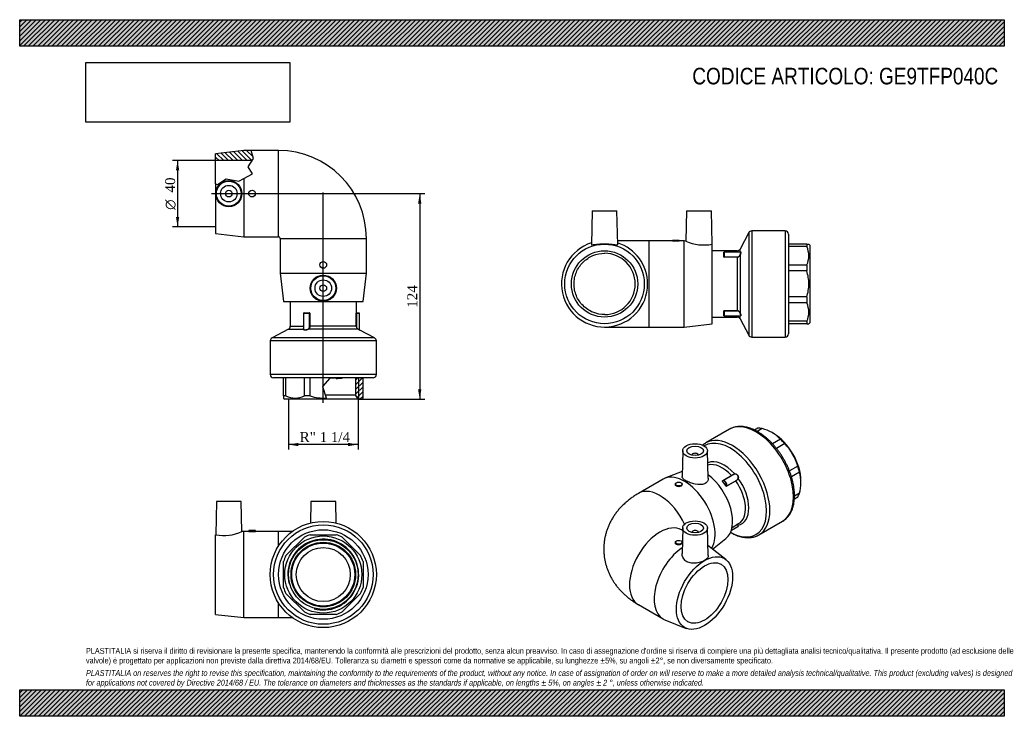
# Model space of a CAD drawing. Header units: millimetres. Extents: x 0 to 594, y 0 to 420.
import ezdxf
from ezdxf.enums import TextEntityAlignment as Align
from ezdxf.lldxf.tags import DXFTag

# ---------------------------------------------------------------- set-up
doc = ezdxf.new("R2010")
doc.units = ezdxf.units.MM
doc.header["$LTSCALE"] = 2
for name, color, linetype in [('Default', 7, 'Continuous'), ('DV1_Default', 7, 'Continuous'), ('GE9P040C', 7, 'Continuous'), ('IOF040C', 7, 'Continuous'), ('PARTE_PE_040', 7, 'Continuous')]:
    doc.layers.add(name, color=color, linetype=linetype)
doc.styles.add('SEACAD_Solid_Edge_ANSI1_Symbols', font='semeca1.ttf')
doc.styles.add('SEACAD_Times_New_Roman', font='times.ttf')
tags = doc.linetypes.add('CENTER2', pattern=[28.575, 19.05, -3.175, 3.175, -3.175]).pattern_tags.tags
tags[10:11] = [DXFTag(74, 4), DXFTag(75, 0), DXFTag(340, '0'), DXFTag(46, 0.0), DXFTag(50, 0.0), DXFTag(44, 0.0), DXFTag(45, 0.0)]
tags[8:9] = [DXFTag(74, 4), DXFTag(75, 0), DXFTag(340, '0'), DXFTag(46, 0.0), DXFTag(50, 0.0), DXFTag(44, 0.0), DXFTag(45, 0.0)]
tags[6:7] = [DXFTag(74, 4), DXFTag(75, 0), DXFTag(340, '0'), DXFTag(46, 0.0), DXFTag(50, 0.0), DXFTag(44, 0.0), DXFTag(45, 0.0)]
tags[4:5] = [DXFTag(74, 4), DXFTag(75, 0), DXFTag(340, '0'), DXFTag(46, 0.0), DXFTag(50, 0.0), DXFTag(44, 0.0), DXFTag(45, 0.0)]
doc.dimstyles.new('ANSImm', dxfattribs={"dimtxt": 6, "dimasz": 6, "dimexe": 3, "dimexo": 0, "dimgap": 1.5, "dimtad": 1, "dimdsep": 46, "dimtxsty": 'SEACAD_Times_New_Roman', "dimblk1": '_SE_FILLED', "dimblk2": '_SE_FILLED', "dimsah": 1, "dimcen": 3, "dimazin": 0, "dimtfac": 0.85, "dimtdec": 3, "dimtofl": 0, "dimtmove": 0, "dimatfit": 3, "dimfxl": 1, "dimarcsym": 0})
picture_1 = doc.add_image_def('image1.jpg', size_in_pixel=(4302, 1260))

# ---------------------------------------------------------------- blocks, each defined once
blk = doc.blocks.new('SE')
at = {"layer": 'GE9P040C', "linetype": 'Continuous'}
h = blk.add_hatch(dxfattribs=at)
h.set_pattern_fill('LINE', scale=0.62992, angle=135, style=0)
h.paths.add_polyline_path([(141.03, 336.35), (139.65, 341.13), (135.16, 341.13), (118.16, 339.13), (118.16, 335.13), (140.26, 335.13)])
at = {"layer": 'IOF040C', "linetype": 'Continuous'}
h = blk.add_hatch(dxfattribs=at)
h.set_pattern_fill('LINE', scale=0.62992, angle=45, style=0)
h.paths.add_polyline_path([(207.16, 191.88), (207.16, 204.04), (205.68, 204.05), (202.64, 204.06), (202.64, 193.73), (204.14, 191.13), (206.41, 191.13)])
at = {"layer": 'DV1_Default', "color": 7, "linetype": 'CENTER2'}
for p, q in [((115.7, 315.13), (183.9, 315.13)), ((183.16, 188.99), (183.16, 315.9))]:
    blk.add_line(p, q, dxfattribs=at)
at = {"layer": 'GE9P040C', "color": 7, "linetype": 'Continuous'}
for p, q in [((135.16, 341.13), (118.16, 339.13)), ((118.16, 335.13), (118.16, 339.13)), ((139.65, 341.13), (135.16, 341.13)), ((141.03, 336.35), (139.65, 341.13)), ((156.16, 341.13), (139.65, 341.13)), ((156.16, 289.13), (156.16, 341.13)), ((140.26, 335.13), (118.16, 335.13)), ((118.16, 321.11), (118.16, 335.13)), ((137.83, 331.29), (141.03, 336.35)), ((135.16, 324.25), (140.51, 327.09)), ((140.51, 327.09), (137.83, 331.29)), ((118.16, 321.11), (118.16, 291.13)), ((118.16, 321.11), (119.24, 320.61)), ((119.24, 320.61), (124.64, 324.05)), ((124.64, 324.05), (132.24, 322.7)), ((132.24, 322.7), (135.16, 324.25)), ((135.16, 324.25), (135.16, 289.13)), ((118.16, 291.13), (135.16, 289.13)), ((135.16, 289.13), (156.16, 289.13)), ((157.16, 288.13), (209.16, 288.13)), ((157.16, 288.13), (157.16, 267.13)), ((209.16, 267.13), (209.16, 288.13)), ((157.16, 267.13), (209.16, 267.13)), ((157.16, 267.13), (159.16, 250.13)), ((207.16, 250.13), (209.16, 267.13)), ((159.16, 250.13), (207.16, 250.13))]:
    blk.add_line(p, q, dxfattribs=at)
for centre, radius in [((126.14, 315.13), 7.91), ((126.16, 315.13), 7.5), ((126.16, 315.13), 5), ((126.16, 315.13), 2), ((140.16, 315.13), 2), ((183.16, 272.13), 2), ((183.16, 258.11), 7.91), ((183.16, 258.13), 7.5), ((183.16, 258.13), 5), ((183.16, 258.13), 2)]:
    blk.add_circle(centre, radius, dxfattribs=at)
for radius in [53, 1]:
    blk.add_arc((156.16, 288.13), radius, 0, 90, dxfattribs=at)
at = {"layer": 'IOF040C', "color": 7, "linetype": 'Continuous'}
for p, q in [((159.16, 193.13), (159.16, 204.13)), ((160.64, 193.13), (160.64, 204.13)), ((171.74, 193.13), (171.74, 204.13)), ((175.31, 193.13), (175.31, 204.13)), ((187.07, 203.97), (182.63, 198.88)), ((191.01, 203.66), (187.07, 203.97)), ((191.01, 203.66), (191.01, 204.13)), ((191.01, 203.66), (191.8, 203.59)), ((191.8, 203.59), (194.58, 203.81)), ((194.58, 203.81), (194.58, 204.13)), ((198, 204.08), (194.58, 203.81)), ((205.68, 204.05), (198, 204.08)), ((202.64, 204.06), (202.64, 193.73)), ((204.51, 191.13), (204.51, 204.05)), ((205.68, 204.05), (205.68, 204.13)), ((205.68, 204.05), (207.16, 204.04)), ((207.16, 204.04), (207.16, 204.13)), ((207.16, 191.88), (207.16, 204.04)), ((182.63, 198.88), (184.87, 191.94)), ((159.16, 193.13), (159.16, 191.88)), ((160.64, 193.13), (159.16, 193.13)), ((159.16, 191.88), (159.91, 191.13)), ((185.13, 191.13), (159.91, 191.13)), ((175.31, 193.13), (171.74, 193.13)), ((184.29, 193.73), (202.64, 193.73)), ((184.87, 191.94), (185.13, 191.13)), ((204.14, 191.13), (185.13, 191.13)), ((204.14, 191.13), (202.64, 193.73)), ((206.41, 191.13), (204.14, 191.13)), ((206.41, 191.13), (207.16, 191.88))]:
    blk.add_line(p, q, dxfattribs=at)
blk.add_arc((166.19, 204.92), 13.03, 244.798, 295.202, dxfattribs=at)
blk.add_open_spline([(175.31, 193.13), (176.86, 192.65), (178.43, 192.29), (181.63, 191.88), (183.26, 191.83), (184.87, 191.94)], degree=3, knots=[0, 0, 0, 0, 0.5, 0.5, 1, 1, 1, 1], dxfattribs=at)
at = {"layer": 'PARTE_PE_040', "color": 7, "linetype": 'Continuous'}
for p, q in [((163.16, 250.13), (163.16, 235.13)), ((203.16, 243.23), (203.16, 250.13)), ((174.9, 243.03), (171.21, 243.03)), ((171.21, 243.03), (171.21, 233.5)), ((171.31, 243.13), (174.8, 243.13)), ((171.57, 243.23), (174.84, 243.23)), ((174.9, 235.13), (174.9, 243.03)), ((175.02, 243.03), (174.9, 243.03)), ((175.02, 243.03), (175.02, 235.13)), ((203.05, 235.13), (203.05, 243.03)), ((203.15, 243.03), (203.05, 243.03)), ((203.07, 243.23), (203.16, 243.23)), ((205.06, 243.03), (203.15, 243.03)), ((203.15, 243.03), (203.15, 235.13)), ((203.17, 243.13), (204.96, 243.13)), ((205.06, 232.98), (205.06, 243.03)), ((162.1, 233.36), (152.22, 228.13)), ((162.1, 233.36), (171.14, 233.36)), ((163.16, 235.13), (171.21, 235.13)), ((204.15, 233.36), (174.19, 233.36)), ((175.02, 235.13), (174.9, 235.13)), ((203.05, 235.13), (175.02, 235.13)), ((203.15, 235.13), (203.05, 235.13)), ((214.1, 228.13), (205.11, 232.89)), ((215.16, 226.36), (151.16, 226.36)), ((151.16, 226.36), (151.16, 206.13)), ((214.1, 228.13), (152.22, 228.13)), ((215.16, 206.13), (215.16, 226.36)), ((215.16, 206.13), (151.16, 206.13)), ((213.16, 204.13), (153.16, 204.13))]:
    blk.add_line(p, q, dxfattribs=at)
for centre, radius, start, end in [((171.31, 243.03), 0.1, 90, 180), ((174.8, 243.03), 0.0999, 359.91581, 90.0767), ((174.83, 243.04), 0.192, 357.66413, 87.38942), ((203.26, 243.23), 0.1, 180, 270), ((204.96, 243.03), 0.1, 0, 90), ((161.16, 235.13), 2, 297.92389, 0), ((205.02, 235.13), 1.97, 179.95504, 243.79268), ((205.02, 235.11), 1.88, 179.37936, 241.99246), ((232.91, 288.32), 61.95, 242.33011, 243.28422), ((233.83, 292.79), 66.43, 243.46079, 244.38588), ((205.16, 232.98), 0.1, 179.80786, 244.38625), ((153.16, 226.36), 2, 117.92389, 180), ((213.16, 226.36), 2, 0, 62.07611), ((153.16, 206.13), 2, 180, 270), ((213.16, 206.13), 2, 270, 0)]:
    blk.add_arc(centre, radius, start, end, dxfattribs=at)
for centre, major_axis, ratio, start_param, end_param in [((171.51, 243.23), (0, -0.1), 0.579493, 0, 1.570796), ((174.8, 243.23), (0, -0.1), 0.416044, 0, 1.570796), ((203.17, 243.23), (0, -0.1), 0.995537, 4.712389, 6.283185), ((171.11, 233.45), (0.0993, 0.0114), 0.920867, 4.877878, 6.159156), ((174.17, 233.45), (0.0427, -0.0904), 0.421924, 4.515604, 5.796883), ((204.2, 233.45), (-0.0447, -0.0895), 0.498943, 4.95669, 6.237968)]:
    blk.add_ellipse(centre, major_axis=major_axis, ratio=ratio, start_param=start_param, end_param=end_param, dxfattribs=at)
for points, knots in [([(171.57, 243.23), (171.53, 243.23), (171.49, 243.21), (171.45, 243.16), (171.44, 243.15), (171.43, 243.13)], [0, 0, 0, 0, 0.5, 0.5, 0.6629627, 0.6629627, 0.6629627, 0.6629627]), ([(203.07, 243.23), (203.07, 243.23), (203.06, 243.21), (203.05, 243.14), (203.05, 243.08), (203.05, 243.03)], [0, 0, 0, 0, 0.5, 0.5, 1, 1, 1, 1]), ([(203.15, 243.03), (203.15, 243.04), (203.15, 243.05), (203.15, 243.06), (203.15, 243.07), (203.15, 243.08), (203.15, 243.09), (203.15, 243.1), (203.16, 243.11), (203.16, 243.11), (203.16, 243.12), (203.16, 243.13), (203.17, 243.13), (203.17, 243.13), (203.17, 243.13), (203.17, 243.13)], [0, 0, 0, 0, 0.20891, 0.20891, 0.20891, 0.41898, 0.41898, 0.41898, 0.632056, 0.632056, 0.632056, 0.849468, 0.849468, 0.849468, 1, 1, 1, 1]), ([(174.19, 233.36), (173.89, 233.22), (173.55, 233.1), (172.85, 232.94), (172.5, 232.89), (171.87, 232.89), (171.61, 232.94), (171.25, 233.1), (171.16, 233.22), (171.14, 233.36)], [0, 0, 0, 0, 0.25, 0.25, 0.5, 0.5, 0.75, 0.75, 1, 1, 1, 1]), ([(171.21, 233.45), (171.23, 233.31), (171.32, 233.19), (171.66, 233.03), (171.91, 232.98), (172.51, 232.98), (172.85, 233.03), (173.52, 233.19), (173.84, 233.31), (174.13, 233.45)], [0, 0, 0, 0, 0.25, 0.25, 0.5, 0.5, 0.75, 0.75, 1, 1, 1, 1]), ([(174.13, 233.45), (174.41, 233.59), (174.61, 233.83), (174.85, 234.43), (174.9, 234.78), (174.9, 235.13)], [0, 0, 0, 0, 0.5, 0.5, 1, 1, 1, 1]), ([(175.02, 235.13), (175.02, 234.75), (174.97, 234.38), (174.71, 233.75), (174.5, 233.51), (174.19, 233.36)], [0, 0, 0, 0, 0.5, 0.5, 1, 1, 1, 1])]:
    blk.add_open_spline(points, degree=3, knots=knots, dxfattribs=at)
for points in [[(171.14, 233.36), (171.13, 233.46), (171.17, 233.6), (171.21, 233.78)], [(171.21, 233.5), (171.21, 233.48), (171.21, 233.47), (171.21, 233.45)]]:
    blk.add_open_spline(points, degree=3, dxfattribs=at)
blk = doc.blocks.new('SE1')
at = {"layer": 'GE9P040C', "color": 7, "linetype": 'Continuous'}
for p, q in [((118.66, 129.47), (118.24, 109.48)), ((133.66, 129.47), (118.66, 129.47)), ((134.04, 111.33), (133.66, 129.47)), ((175.66, 129.47), (175.39, 116.52)), ((190.66, 129.47), (175.66, 129.47)), ((190.93, 116.52), (190.66, 129.47)), ((118.27, 109.49), (118.16, 109.47)), ((118.16, 61.47), (118.16, 109.47)), ((135.16, 111.47), (134.01, 111.34)), ((135.16, 59.47), (135.16, 111.47)), ((138.19, 111.47), (135.16, 111.47)), ((142.16, 111.97), (138.16, 111.97)), ((138.16, 111.97), (138.16, 111.47)), ((142.16, 111.47), (142.16, 111.97)), ((156.16, 111.47), (142.16, 111.47)), ((156.16, 102.65), (156.16, 111.47)), ((164.51, 111.47), (156.16, 111.47)), ((156.16, 59.47), (156.16, 68.3)), ((118.16, 61.47), (135.16, 59.47)), ((135.16, 59.47), (156.16, 59.47)), ((156.16, 59.47), (164.51, 59.47))]:
    blk.add_line(p, q, dxfattribs=at)
for centre, radius, start, end in [((123.35, 134.15), 25.19, 258.31241, 295.10645), ((140.16, 137.39), 26, 265.58767, 274.41233)]:
    blk.add_arc(centre, radius, start, end, dxfattribs=at)
at = {"layer": 'IOF040C', "color": 7, "linetype": 'Continuous'}
for p, q in [((160.64, 96.9), (171.74, 107.99)), ((175.31, 109.47), (191.01, 109.47)), ((194.58, 107.99), (205.68, 96.9)), ((159.16, 77.63), (159.16, 93.32)), ((207.16, 93.32), (207.16, 77.63)), ((171.74, 62.95), (160.64, 74.05)), ((205.68, 74.05), (194.58, 62.95)), ((191.01, 61.47), (175.31, 61.47))]:
    blk.add_line(p, q, dxfattribs=at)
for radius in [27, 23.25, 20.98, 19.48, 19]:
    blk.add_circle((183.16, 85.47), radius, dxfattribs=at)
for radius, start, end in [(25.25, 108.10381, 116.89619), (25.25, 63.10381, 71.89619), (21.35, 255, 195), (25.25, 153.10381, 161.89619), (25.25, 18.10381, 26.89619), (25.25, 198.10381, 206.89619), (25.25, 333.10381, 341.89619), (25.25, 243.10381, 251.89619), (25.25, 288.10381, 296.89619)]:
    blk.add_arc((183.16, 85.47), radius, start, end, dxfattribs=at)
at = {"layer": 'PARTE_PE_040', "color": 7, "linetype": 'Continuous'}
for radius in [32, 30, 27, 16.3]:
    blk.add_circle((183.16, 85.47), radius, dxfattribs=at)
blk = doc.blocks.new('SE2')
at = {"layer": 'GE9P040C', "color": 7, "linetype": 'Continuous'}
for p, q in [((345.33, 304.67), (344.9, 284.33)), ((345.33, 304.67), (360.33, 304.67)), ((360.75, 284.33), (360.33, 304.67)), ((402.33, 304.67), (401.95, 286.54)), ((402.33, 304.67), (417.33, 304.67)), ((417.74, 284.68), (417.33, 304.67)), ((379.83, 286.67), (360.7, 286.67)), ((379.83, 234.67), (379.83, 286.67)), ((393.83, 286.67), (379.83, 286.67)), ((393.83, 287.17), (397.83, 287.17)), ((393.83, 287.17), (393.83, 286.67)), ((400.83, 286.67), (397.8, 286.67)), ((397.83, 286.67), (397.83, 287.17)), ((400.83, 234.67), (400.83, 286.67)), ((401.98, 286.54), (400.83, 286.67)), ((417.83, 284.67), (417.72, 284.69)), ((417.83, 236.67), (417.83, 284.67)), ((352.83, 234.67), (379.83, 234.67)), ((379.83, 234.67), (400.83, 234.67)), ((400.83, 234.67), (417.83, 236.67))]:
    blk.add_line(p, q, dxfattribs=at)
for radius in [24, 20]:
    blk.add_circle((352.83, 260.67), radius, dxfattribs=at)
for centre, radius, start, end in [((352.83, 260.67), 26, 107.69018, 0), ((352.83, 260.67), 26, 0, 72.30982), ((395.83, 312.59), 26, 265.58767, 274.41233), ((412.63, 309.33), 25.16, 244.86987, 281.71045), ((352.83, 260.67), 18.5, 270.25809, 89.74191)]:
    blk.add_arc(centre, radius, start, end, dxfattribs=at)
for points, knots in [([(360.75, 284.32), (360.75, 284.3), (360.74, 284.28), (360.67, 284.16), (360.39, 284.13), (359.47, 284.18), (358.81, 284.26), (357.24, 284.44), (356.32, 284.54), (354.33, 284.67), (353.28, 284.7), (351.18, 284.66), (350.16, 284.6), (348.3, 284.43), (347.47, 284.33), (346.12, 284.17), (345.59, 284.13), (345.03, 284.16), (344.9, 284.22), (344.9, 284.32)], [0.1146734, 0.1146734, 0.1146734, 0.1146734, 0.125, 0.125, 0.1875, 0.1875, 0.25, 0.25, 0.3125, 0.3125, 0.375, 0.375, 0.4375, 0.4375, 0.5, 0.5, 0.5625, 0.5625, 0.6116939, 0.6116939, 0.6116939, 0.6116939]), ([(352.91, 242.17), (350.5, 242.19), (348.07, 242.67), (343.62, 244.52), (341.56, 245.9), (338.99, 248.45), (338.21, 249.41), (336.87, 251.41), (336.3, 252.47), (335.37, 254.71), (335.01, 255.89), (334.54, 258.25), (334.42, 259.45), (334.42, 261.89), (334.54, 263.1), (335.01, 265.46), (335.37, 266.63), (336.3, 268.87), (336.87, 269.93), (338.21, 271.94), (338.99, 272.89), (341.55, 275.45), (343.62, 276.83), (348.06, 278.67), (350.5, 279.16), (352.91, 279.17)], [0, 0, 0, 0, 0.125, 0.125, 0.25, 0.25, 0.3125, 0.3125, 0.375, 0.375, 0.4375, 0.4375, 0.5, 0.5, 0.5625, 0.5625, 0.625, 0.625, 0.6875, 0.6875, 0.75, 0.75, 0.875, 0.875, 1, 1, 1, 1])]:
    blk.add_open_spline(points, degree=3, knots=knots, dxfattribs=at)
at = {"layer": 'IOF040C', "color": 7, "linetype": 'Continuous'}
for p, q in [((474.83, 284.67), (463.83, 284.67)), ((474.83, 283.19), (463.83, 283.19)), ((474.83, 284.67), (476.08, 284.67)), ((474.83, 284.67), (474.83, 283.19)), ((476.83, 283.92), (476.07, 284.68)), ((476.83, 237.42), (476.83, 283.92)), ((474.83, 272.1), (463.83, 272.1)), ((474.83, 268.52), (463.83, 268.52)), ((474.83, 272.1), (474.83, 268.52)), ((474.83, 252.83), (463.83, 252.83)), ((474.83, 252.83), (474.83, 249.25)), ((474.83, 249.25), (463.83, 249.25)), ((474.83, 238.16), (463.83, 238.16)), ((474.83, 238.16), (474.83, 236.67)), ((474.83, 236.67), (463.83, 236.67)), ((474.83, 236.67), (476.08, 236.67)), ((476.07, 236.67), (476.83, 237.42))]:
    blk.add_line(p, q, dxfattribs=at)
for centre in [(463.08, 277.65), (463.08, 243.7)]:
    blk.add_arc(centre, 12.99, 334.71969, 25.28031, dxfattribs=at)
blk.add_open_spline([(474.83, 252.83), (475.22, 254.11), (475.54, 255.4), (475.86, 257.36), (475.94, 258.02), (476.05, 259.35), (476.08, 260.02), (476.07, 262.02), (475.96, 263.34), (475.54, 265.95), (475.22, 267.24), (474.83, 268.52)], degree=3, knots=[0, 0, 0, 0, 0.25, 0.25, 0.375, 0.375, 0.5, 0.5, 0.75, 0.75, 1, 1, 1, 1], dxfattribs=at)
at = {"layer": 'PARTE_PE_040', "color": 7, "linetype": 'Continuous'}
for p, q in [((439.83, 291.61), (434.59, 281.74)), ((439.83, 291.61), (439.83, 229.74)), ((441.59, 292.67), (441.59, 228.67)), ((461.83, 292.67), (441.59, 292.67)), ((461.83, 292.67), (461.83, 228.67)), ((463.83, 290.67), (463.83, 230.67)), ((432.83, 280.67), (417.83, 280.67)), ((424.83, 277.06), (424.83, 279.81)), ((424.93, 279.91), (424.93, 276.98)), ((434.83, 279.91), (424.93, 279.91)), ((432.83, 279.91), (432.83, 280.67)), ((434.59, 279.91), (434.59, 281.74)), ((424.73, 276.97), (424.73, 278.86)), ((424.93, 276.98), (432.83, 276.98)), ((424.93, 276.98), (424.93, 276.86)), ((432.83, 276.86), (424.93, 276.86)), ((432.83, 276.98), (432.83, 276.86)), ((432.83, 276.86), (432.83, 244.49)), ((434.59, 277.97), (434.59, 243.38)), ((424.73, 242.49), (424.73, 244.38)), ((424.83, 241.54), (424.83, 244.29)), ((424.93, 244.49), (424.93, 244.37)), ((424.93, 244.49), (432.83, 244.49)), ((432.83, 244.37), (424.93, 244.37)), ((424.93, 244.37), (424.93, 241.44)), ((432.83, 244.49), (432.83, 244.37)), ((417.83, 240.67), (432.83, 240.67)), ((424.93, 241.44), (434.84, 241.44)), ((432.83, 240.67), (432.83, 241.44)), ((434.59, 239.61), (434.59, 241.44)), ((434.59, 239.61), (439.83, 229.74)), ((441.59, 228.67), (461.83, 228.67))]:
    blk.add_line(p, q, dxfattribs=at)
for centre, radius, start, end in [((441.59, 290.67), 2, 90, 152.07611), ((461.83, 290.67), 2, 0, 90), ((424.93, 279.81), 0.1, 90, 180), ((432.83, 282.67), 2, 270, 332.07611), ((432.91, 278.73), 1.75, 267.1555, 335.45521), ((432.9, 278.7), 1.84, 267.70564, 336.76887), ((432.9, 242.65), 1.84, 23.23176, 92.29373), ((432.91, 242.62), 1.75, 24.54565, 92.84365), ((424.93, 241.54), 0.1, 180, 270), ((432.83, 238.67), 2, 27.92389, 90), ((441.59, 230.67), 2, 207.92389, 270), ((461.83, 230.67), 2, 270, 0)]:
    blk.add_arc(centre, radius, start, end, dxfattribs=at)
for centre, major_axis, ratio, start_param, end_param in [((424.73, 278.95), (0.1, 0), 0.909344, 4.712389, 6.283185), ((424.73, 277.06), (0.1, 0), 0.814977, 4.712389, 6.283185), ((434.5, 278.01), (0.0922, -0.0388), 0.044467, 4.73109, 6.012369), ((424.73, 244.29), (0.1, 0), 0.814977, 0, 1.570796), ((424.73, 242.4), (0.1, 0), 0.909344, 0, 1.570796), ((434.5, 243.34), (0.0922, 0.0388), 0.044467, 0.270817, 1.552095)]:
    blk.add_ellipse(centre, major_axis=major_axis, ratio=ratio, start_param=start_param, end_param=end_param, dxfattribs=at)
for points, knots in [([(434.5, 278), (434.57, 278.16), (434.64, 278.32), (434.75, 278.63), (434.8, 278.79), (434.89, 279.07), (434.92, 279.21), (434.96, 279.45), (434.98, 279.55), (434.98, 279.73), (434.96, 279.79), (434.92, 279.88), (434.89, 279.91), (434.84, 279.91), (434.84, 279.91), (434.84, 279.91)], [0, 0, 0, 0, 0.125, 0.125, 0.25, 0.25, 0.375, 0.375, 0.5, 0.5, 0.625, 0.625, 0.75, 0.75, 0.7573658, 0.7573658, 0.7573658, 0.7573658]), ([(434.82, 279.93), (434.86, 279.96), (434.9, 279.97), (434.98, 279.96), (435.01, 279.94), (435.05, 279.85), (435.06, 279.78), (435.06, 279.59), (435.05, 279.49), (435.01, 279.23), (434.98, 279.09), (434.89, 278.79), (434.84, 278.63), (434.73, 278.3), (434.66, 278.14), (434.59, 277.97)], [0.1480361, 0.1480361, 0.1480361, 0.1480361, 0.25, 0.25, 0.375, 0.375, 0.5, 0.5, 0.625, 0.625, 0.75, 0.75, 0.875, 0.875, 1, 1, 1, 1]), ([(424.82, 278.93), (424.81, 278.93), (424.79, 278.92), (424.75, 278.91), (424.73, 278.88), (424.73, 278.86)], [0.3464775, 0.3464775, 0.3464775, 0.3464775, 0.5, 0.5, 1, 1, 1, 1]), ([(424.73, 276.97), (424.73, 276.94), (424.75, 276.91), (424.82, 276.87), (424.87, 276.86), (424.93, 276.86)], [0, 0, 0, 0, 0.5, 0.5, 1, 1, 1, 1]), ([(424.82, 278.95), (424.82, 278.94), (424.82, 278.93), (424.81, 278.92), (424.81, 278.91), (424.81, 278.91)], [0, 0, 0, 0, 0.084377, 0.2503634, 0.3553964, 0.3553964, 0.3553964, 0.3553964]), ([(424.93, 276.98), (424.91, 276.98), (424.9, 276.99), (424.89, 276.99), (424.88, 276.99), (424.87, 276.99), (424.86, 277), (424.85, 277), (424.85, 277.01), (424.84, 277.02), (424.83, 277.02), (424.83, 277.03), (424.83, 277.04), (424.83, 277.04), (424.83, 277.05), (424.83, 277.06)], [0, 0, 0, 0, 0.20891, 0.20891, 0.20891, 0.41898, 0.41898, 0.41898, 0.632056, 0.632056, 0.632056, 0.849468, 0.849468, 0.849468, 1, 1, 1, 1]), ([(424.93, 244.49), (424.87, 244.49), (424.82, 244.48), (424.75, 244.44), (424.73, 244.41), (424.73, 244.38)], [0, 0, 0, 0, 0.5, 0.5, 1, 1, 1, 1]), ([(424.93, 244.37), (424.92, 244.37), (424.91, 244.37), (424.9, 244.36), (424.89, 244.36), (424.88, 244.36), (424.87, 244.36), (424.86, 244.35), (424.85, 244.35), (424.85, 244.34), (424.84, 244.33), (424.83, 244.33), (424.83, 244.32), (424.83, 244.31), (424.83, 244.3), (424.83, 244.29)], [0, 0, 0, 0, 0.13049, 0.13049, 0.13049, 0.342558, 0.342558, 0.342558, 0.558838, 0.558838, 0.558838, 0.778588, 0.778588, 0.778588, 1, 1, 1, 1]), ([(424.73, 242.49), (424.73, 242.47), (424.75, 242.44), (424.79, 242.42), (424.81, 242.42), (424.82, 242.42)], [0, 0, 0, 0, 0.5, 0.5, 0.6476513, 0.6476513, 0.6476513, 0.6476513]), ([(424.81, 242.44), (424.81, 242.44), (424.81, 242.43), (424.82, 242.42), (424.82, 242.4), (424.82, 242.4)], [0.6337987, 0.6337987, 0.6337987, 0.6337987, 0.7452561, 0.8880703, 1, 1, 1, 1]), ([(434.84, 241.44), (434.84, 241.44), (434.84, 241.44), (434.89, 241.44), (434.92, 241.47), (434.96, 241.56), (434.98, 241.62), (434.98, 241.79), (434.96, 241.9), (434.92, 242.14), (434.89, 242.27), (434.8, 242.56), (434.75, 242.72), (434.64, 243.03), (434.57, 243.19), (434.5, 243.34)], [0.2407139, 0.2407139, 0.2407139, 0.2407139, 0.25, 0.25, 0.375, 0.375, 0.5, 0.5, 0.625, 0.625, 0.75, 0.75, 0.875, 0.875, 1, 1, 1, 1]), ([(434.59, 243.38), (434.66, 243.21), (434.73, 243.04), (434.84, 242.72), (434.89, 242.56), (434.98, 242.25), (435.01, 242.11), (435.05, 241.86), (435.06, 241.75), (435.06, 241.57), (435.05, 241.5), (435.01, 241.41), (434.98, 241.38), (434.89, 241.38), (434.84, 241.4), (434.78, 241.45), (434.77, 241.45), (434.76, 241.46)], [0, 0, 0, 0, 0.125, 0.125, 0.25, 0.25, 0.375, 0.375, 0.5, 0.5, 0.625, 0.625, 0.75, 0.75, 0.875, 0.875, 0.8897043, 0.8897043, 0.8897043, 0.8897043])]:
    blk.add_open_spline(points, degree=3, knots=knots, dxfattribs=at)
blk = doc.blocks.new('SE3')
at = {"layer": 'GE9P040C', "color": 7, "linetype": 'Continuous'}
for p, q in [((399.97, 160.11), (399.58, 144.56)), ((405.47, 157.43), (405.47, 157.4)), ((409.47, 157.4), (409.47, 157.43)), ((415.4, 143.49), (414.97, 160.11)), ((388.11, 142.96), (373.26, 134.39)), ((399.66, 147.67), (389.23, 143.51)), ((395.57, 140.04), (395.57, 139.6)), ((399.57, 139.6), (399.57, 140.04)), ((399.97, 113.57), (399.58, 98.06)), ((415.4, 96.93), (414.97, 113.57)), ((399.93, 111.95), (399.26, 112.34)), ((405.47, 110.89), (405.47, 110.86)), ((409.47, 110.86), (409.47, 110.89)), ((417.96, 100.85), (426.09, 107.25)), ((395.57, 104.93), (395.57, 104.49)), ((399.57, 104.49), (399.57, 104.93)), ((426.09, 94.45), (415.24, 102.99)), ((373.26, 67.31), (388.11, 58.73)), ((389.23, 58.19), (402.17, 53.02))]:
    blk.add_line(p, q, dxfattribs=at)
for centre, major_axis in [((407.47, 160.04), (7.5, 0)), ((407.47, 160.04), (5, 0)), ((397.57, 140.04), (2, 0)), ((407.47, 113.5), (-7.5, 0)), ((407.47, 113.5), (-5, 0)), ((397.57, 104.93), (-2, 0)), ((413.13, 74.31), (-12, -20.78)), ((413.13, 74.31), (10, 17.32))]:
    blk.add_ellipse(centre, major_axis=major_axis, ratio=0.57735, dxfattribs=at)
for centre, major_axis, start_param, end_param in [((407.47, 157.43), (2, 0), 0, 3.170323), ((407.47, 157.43), (2, 0), 6.254455, 6.283185), ((401.11, 120.44), (-13, 22.52), 3.449499, 6.283185), ((413.13, 127.38), (-12, 20.78), 3.224878, 5.36694), ((386.26, 111.87), (-13, 22.52), 4.556986, 6.283165), ((386.26, 89.82), (-13, -22.52), 3.141593, 6.283185), ((407.47, 110.89), (-2, 0), 3.112862, 6.283185), ((407.47, 110.89), (-2, 0), 0, 0.02873), ((401.11, 81.25), (-13, -22.52), 4.005453, 6.283185), ((401.11, 81.25), (-13, -22.52), 0, 0.083285)]:
    blk.add_ellipse(centre, major_axis=major_axis, ratio=0.57735, start_param=start_param, end_param=end_param, dxfattribs=at)
for points, knots in [([(415.4, 143.48), (415.4, 143.46), (415.4, 143.44), (415.4, 142.75), (415.2, 142.09), (414.39, 140.96), (413.8, 140.5), (411.57, 139.55), (409.55, 139.54), (406.52, 140.14), (405.49, 140.45), (403.58, 141.16), (402.69, 141.57), (401.2, 142.42), (400.6, 142.86), (399.79, 143.71), (399.59, 144.11), (399.58, 144.52), (399.58, 144.54), (399.58, 144.56)], [0.2479218, 0.2479218, 0.2479218, 0.2479218, 0.25, 0.25, 0.3125, 0.3125, 0.375, 0.375, 0.5, 0.5, 0.5625, 0.5625, 0.625, 0.625, 0.6875, 0.6875, 0.75, 0.75, 0.7533481, 0.7533481, 0.7533481, 0.7533481]), ([(399.57, 139.6), (399.57, 139.28), (399.36, 138.96), (398.62, 138.54), (398.1, 138.43), (397.05, 138.46), (396.53, 138.6), (395.79, 139.03), (395.57, 139.31), (395.57, 139.6)], [0.3750829, 0.3750829, 0.3750829, 0.3750829, 0.5, 0.5, 0.625, 0.625, 0.75, 0.75, 0.875, 0.875, 0.875, 0.875]), ([(373.26, 134.39), (372.76, 134.09), (371.66, 133.44), (369.79, 132.22), (367.81, 130.77), (365.92, 129.22), (364.14, 127.61), (362.48, 125.92), (360.95, 124.16), (359.53, 122.35), (358.24, 120.49), (357.08, 118.57), (356.04, 116.62), (355.13, 114.63), (354.35, 112.61), (353.7, 110.57), (353.18, 108.5), (352.78, 106.43), (352.5, 104.34), (352.36, 102.25), (352.34, 100.17), (352.44, 98.1), (352.66, 96.04), (353.01, 94), (353.47, 91.98), (354.05, 90), (354.74, 88.05), (355.54, 86.14), (356.45, 84.27), (357.48, 82.44), (358.61, 80.66), (359.84, 78.93), (361.18, 77.25), (362.62, 75.63), (364.17, 74.07), (365.82, 72.56), (367.57, 71.12), (369.41, 69.75), (371.35, 68.45), (372.56, 67.72), (373.26, 67.31)], [0, 0, 0, 0, 0.019062, 0.049, 0.078824, 0.108318, 0.137427, 0.166118, 0.194378, 0.222215, 0.249645, 0.276694, 0.303393, 0.329773, 0.355868, 0.381709, 0.407328, 0.432753, 0.458014, 0.48314, 0.508157, 0.533093, 0.557969, 0.582812, 0.607649, 0.632512, 0.657431, 0.682438, 0.707569, 0.732858, 0.758343, 0.784062, 0.810054, 0.836356, 0.863002, 0.890021, 0.917431, 0.94524, 0.97344, 1, 1, 1, 1]), ([(399.57, 104.49), (399.57, 104.49), (399.57, 104.49), (399.57, 104.2), (399.36, 103.92), (398.62, 103.49), (398.1, 103.35), (397.05, 103.32), (396.53, 103.43), (395.79, 103.85), (395.57, 104.17), (395.57, 104.49), (395.57, 104.49), (395.57, 104.49)], [0.1248691, 0.1248691, 0.1248691, 0.1248691, 0.125, 0.125, 0.25, 0.25, 0.375, 0.375, 0.5, 0.5, 0.625, 0.625, 0.6252626, 0.6252626, 0.6252626, 0.6252626]), ([(415.4, 96.93), (415.4, 96.81), (415.39, 96.7), (415.3, 96.06), (415.02, 95.55), (414.08, 94.58), (413.43, 94.12), (411.84, 93.3), (410.91, 92.95), (408.93, 92.44), (407.87, 92.28), (405.8, 92.25), (404.77, 92.38), (402.92, 92.96), (402.09, 93.42), (400.19, 95.09), (399.54, 96.61), (399.58, 98.06)], [0.2367222, 0.2367222, 0.2367222, 0.2367222, 0.25, 0.25, 0.3125, 0.3125, 0.375, 0.375, 0.4375, 0.4375, 0.5, 0.5, 0.5625, 0.5625, 0.625, 0.625, 0.7405707, 0.7405707, 0.7405707, 0.7405707])]:
    blk.add_open_spline(points, degree=3, knots=knots, dxfattribs=at)
at = {"layer": 'IOF040C', "color": 7, "linetype": 'Continuous'}
for p, q in [((445.36, 173.7), (443.37, 172.55)), ((447.89, 173.45), (444.92, 171.74)), ((458.98, 167.05), (454.18, 164.27)), ((454.85, 170.45), (454.31, 170.76)), ((461.51, 164.38), (456.55, 161.51)), ((469.36, 150.79), (464.39, 147.92)), ((470.4, 147.26), (465.6, 144.48)), ((471.29, 141.36), (471.29, 141.98)), ((469.36, 132.13), (467.37, 130.98)), ((470.4, 134.45), (467.44, 132.74))]:
    blk.add_line(p, q, dxfattribs=at)
for centre, radius, start, end in [((442.23, 150.83), 23.32, 44.05148, 75.94852), ((439.69, 142.72), 30.75, 15.21624, 44.78376), ((447.36, 140.85), 23.91, 344.4612, 15.5388)]:
    blk.add_arc(centre, radius, start, end, dxfattribs=at)
for centre, major_axis, start_param, end_param in [((453.43, 150.65), (-12.62, 21.87), -0.469427, -0.315971), ((454.85, 151.47), (-11.62, 20.14), 3.926991, 5.497787), ((453.43, 150.65), (-12.62, 21.87), -1.254825, -1.101369), ((453.43, 150.65), (12.62, -21.87), 1.101369, 1.254825), ((453.43, 150.65), (12.62, -21.87), 0.315971, 0.469427)]:
    blk.add_ellipse(centre, major_axis=major_axis, ratio=0.57735, start_param=start_param, end_param=end_param, dxfattribs=at)
at = {"layer": 'PARTE_PE_040', "color": 7, "linetype": 'Continuous'}
for p, q in [((428.24, 173.06), (413.93, 164.8)), ((423.9, 141.88), (429.49, 145.1)), ((430.61, 145.73), (424.19, 142.02)), ((426.44, 138.81), (432.03, 142.04)), ((432.05, 141.92), (426.46, 138.7)), ((429.34, 112.24), (433.26, 114.5)), ((429.76, 113.89), (433.74, 116.19)), ((445.93, 109.37), (460.24, 117.63))]:
    blk.add_line(p, q, dxfattribs=at)
for centre, major_axis, ratio, start_param, end_param in [((444.24, 145.35), (16, -27.71), 0.57735, 0, 3.141593), ((428.69, 136.36), (15.47, -26.79), 0.57735, 0, 3.158809), ((429.93, 137.09), (16, -27.71), 0.57735, 0.000873, 3.140726), ((424.99, 134.23), (10.53, -18.24), 0.57735, 1.916345, 3.076827), ((423.74, 133.51), (10, -17.32), 0.57735, 1.937167, 3.004846), ((429.52, 145.16), (-0.05, 0.0866), 0.57735, -4.346018, -4.189105), ((431.28, 146.12), (-0.0193, 0.0981), 0.493242, 3.432037, 4.713316), ((433.44, 143.43), (0.0968, -0.0253), 0.282363, 1.178545, 2.459823), ((424.99, 134.23), (-10.53, 18.24), 0.57735, 2.963542, 4.890439), ((423.92, 141.71), (0.0742, 0.0671), 0.284807, 4.066017, 5.636813), ((418.01, 130.2), (-10, 17.32), 0.57735, 4.879681, 5.068696), ((423.93, 141.93), (-0.05, 0.0866), 0.57735, 1.937167, 3.152638), ((425.19, 140.29), (1, -1.73), 0.57735, 0.304886, 3.360306), ((425.11, 140.25), (0.95, -1.65), 0.57735, 2.994356, 3.345173), ((418.08, 130.24), (-10.05, 17.41), 0.57735, 4.879681, 5.068696), ((425.11, 140.25), (0.95, -1.65), 0.57735, 0.320019, 2.994356), ((426.24, 138.82), (0.0813, 0.0582), 0.135957, 4.090266, 5.661063), ((426.5, 138.74), (-0.05, 0.0866), 0.57735, 0.304886, 1.728025), ((432.09, 141.96), (-0.05, 0.0866), 0.57735, 0.304886, 1.728025), ((423.74, 133.51), (-10, 17.32), 0.57735, 3.141593, 4.869617), ((433.44, 115.12), (0.0922, 0.0388), 0.780962, 0.787133, 2.068411), ((428.69, 136.36), (15.47, -26.79), 0.57735, 5.506664, 6.283185)]:
    blk.add_ellipse(centre, major_axis=major_axis, ratio=ratio, start_param=start_param, end_param=end_param, dxfattribs=at)
for points, knots in [([(460.25, 117.65), (460.3, 117.67), (460.68, 117.87), (461.41, 118.39), (462.36, 119.15), (463.23, 120.03), (464.03, 121), (464.75, 122.07), (465.4, 123.23), (465.96, 124.47), (466.43, 125.8), (466.82, 127.21), (467.12, 128.69), (467.33, 130.23), (467.44, 131.84), (467.47, 133.49), (467.4, 135.19), (467.24, 136.92), (466.99, 138.69), (466.66, 140.48), (466.24, 142.29), (465.73, 144.11), (465.14, 145.93), (464.48, 147.75), (463.73, 149.55), (462.92, 151.35), (462.03, 153.11), (461.08, 154.85), (460.06, 156.56), (458.98, 158.22), (457.85, 159.83), (456.66, 161.39), (455.43, 162.89), (454.15, 164.32), (452.84, 165.68), (451.49, 166.96), (450.11, 168.16), (448.71, 169.28), (447.29, 170.3), (445.85, 171.23), (444.4, 172.06), (442.95, 172.78), (441.5, 173.4), (440.05, 173.9), (438.62, 174.29), (437.2, 174.56), (435.81, 174.72), (434.46, 174.75), (433.14, 174.66), (431.87, 174.46), (430.65, 174.14), (429.51, 173.71), (428.68, 173.33), (428.31, 173.09), (428.26, 173.06)], [0, 0, 0, 0, 0.002347, 0.021335, 0.040319, 0.059352, 0.078487, 0.097765, 0.117208, 0.136824, 0.156598, 0.17651, 0.196528, 0.216622, 0.236765, 0.256933, 0.277108, 0.297277, 0.317433, 0.337572, 0.357693, 0.377796, 0.397884, 0.417957, 0.438018, 0.458071, 0.478116, 0.498158, 0.5182, 0.538243, 0.558291, 0.578345, 0.598411, 0.618489, 0.638584, 0.658697, 0.678831, 0.698988, 0.719169, 0.739372, 0.759596, 0.779834, 0.800075, 0.820299, 0.840485, 0.860603, 0.880619, 0.900499, 0.920215, 0.939748, 0.959101, 0.978292, 0.997359, 1, 1, 1, 1]), ([(413.95, 164.8), (413.62, 164.61), (413.02, 164.24), (412.4, 163.75), (412.07, 163.47), (412.05, 163.46)], [0, 0, 0, 0, 0.0647346, 0.139854, 0.1438588, 0.1438588, 0.1438588, 0.1438588]), ([(429.49, 145.1), (429.62, 145.18), (429.76, 145.27), (430.06, 145.46), (430.21, 145.56), (430.53, 145.77), (430.68, 145.86), (431.01, 146.03), (431.17, 146.09), (431.33, 146.13)], [0, 0, 0, 0, 0.25, 0.25, 0.5, 0.5, 0.75, 0.75, 1, 1, 1, 1]), ([(431.31, 146.03), (431.16, 146), (431.01, 145.94), (430.77, 145.82), (430.69, 145.78), (430.61, 145.73)], [0, 0, 0, 0, 0.25, 0.25, 0.3820916, 0.3820916, 0.3820916, 0.3820916]), ([(433.37, 143.46), (433.42, 143.63), (433.44, 143.79), (433.46, 144.13), (433.45, 144.3), (433.39, 144.64), (433.33, 144.81), (433.19, 145.12), (433.11, 145.26), (432.89, 145.53), (432.77, 145.64), (432.51, 145.83), (432.37, 145.91), (432.07, 146.02), (431.92, 146.05), (431.61, 146.07), (431.46, 146.06), (431.31, 146.03)], [0, 0, 0, 0, 0.125, 0.125, 0.25, 0.25, 0.375, 0.375, 0.5, 0.5, 0.625, 0.625, 0.75, 0.75, 0.875, 0.875, 1, 1, 1, 1]), ([(431.33, 146.13), (431.48, 146.16), (431.64, 146.17), (431.96, 146.14), (432.12, 146.11), (432.42, 146), (432.57, 145.92), (432.85, 145.72), (432.97, 145.6), (433.19, 145.32), (433.29, 145.17), (433.43, 144.84), (433.49, 144.67), (433.55, 144.32), (433.57, 144.14), (433.55, 143.78), (433.53, 143.61), (433.49, 143.44)], [0, 0, 0, 0, 0.125, 0.125, 0.25, 0.25, 0.375, 0.375, 0.5, 0.5, 0.625, 0.625, 0.75, 0.75, 0.875, 0.875, 1, 1, 1, 1]), ([(432.03, 142.04), (432.15, 142.11), (432.28, 142.19), (432.55, 142.38), (432.68, 142.49), (432.94, 142.72), (433.06, 142.86), (433.25, 143.14), (433.33, 143.3), (433.37, 143.46)], [0, 0, 0, 0, 0.25, 0.25, 0.5, 0.5, 0.75, 0.75, 1, 1, 1, 1]), ([(433.49, 143.44), (433.44, 143.27), (433.35, 143.1), (433.15, 142.8), (433.02, 142.66), (432.75, 142.41), (432.61, 142.29), (432.32, 142.09), (432.18, 142), (432.05, 141.92)], [0, 0, 0, 0, 0.25, 0.25, 0.5, 0.5, 0.75, 0.75, 1, 1, 1, 1]), ([(423.9, 141.88), (423.87, 141.85), (423.84, 141.82), (423.84, 141.74), (423.86, 141.69), (423.89, 141.65)], [0, 0, 0, 0, 0.5, 0.5, 1, 1, 1, 1]), ([(423.98, 141.84), (423.97, 141.84), (423.97, 141.83), (423.97, 141.83), (423.96, 141.82), (423.96, 141.81), (423.96, 141.8), (423.96, 141.79), (423.97, 141.78), (423.97, 141.77), (423.98, 141.77), (423.98, 141.76), (423.99, 141.75)], [0.1654693, 0.1654693, 0.1654693, 0.1654693, 0.342558, 0.342558, 0.342558, 0.5588382, 0.5588382, 0.5588382, 0.7785879, 0.7785879, 0.7785879, 1, 1, 1, 1]), ([(423.99, 141.86), (423.99, 141.85), (423.98, 141.85), (423.98, 141.85), (423.98, 141.85), (423.98, 141.84), (423.98, 141.84)], [0, 0, 0, 0, 0.1304902, 0.1304902, 0.1304902, 0.1654693, 0.1654693, 0.1654693, 0.1654693]), ([(426.2, 138.78), (426.23, 138.73), (426.28, 138.7), (426.37, 138.67), (426.42, 138.67), (426.46, 138.7)], [0, 0, 0, 0, 0.5, 0.5, 1, 1, 1, 1]), ([(426.44, 138.81), (426.43, 138.81), (426.42, 138.8), (426.41, 138.8), (426.4, 138.8), (426.39, 138.8), (426.38, 138.81), (426.37, 138.81), (426.36, 138.81), (426.35, 138.82), (426.35, 138.82), (426.34, 138.83), (426.33, 138.84), (426.32, 138.85), (426.32, 138.85), (426.32, 138.86)], [0, 0, 0, 0, 0.20891, 0.20891, 0.20891, 0.41898, 0.41898, 0.41898, 0.632056, 0.632056, 0.632056, 0.849468, 0.849468, 0.849468, 1, 1, 1, 1]), ([(433.37, 115.16), (433.33, 115.26), (433.25, 115.35), (433.06, 115.49), (432.94, 115.54), (432.76, 115.57), (432.7, 115.57), (432.65, 115.57)], [0, 0, 0, 0, 0.25, 0.25, 0.5, 0.5, 0.6058816, 0.6058816, 0.6058816, 0.6058816]), ([(432.8, 115.66), (432.83, 115.66), (432.86, 115.65), (433.02, 115.62), (433.15, 115.56), (433.36, 115.41), (433.44, 115.31), (433.49, 115.2)], [0.4498234, 0.4498234, 0.4498234, 0.4498234, 0.5, 0.5, 0.75, 0.75, 1, 1, 1, 1]), ([(433.49, 115.2), (433.53, 115.09), (433.56, 114.99), (433.57, 114.81), (433.55, 114.73), (433.49, 114.59), (433.43, 114.54), (433.3, 114.46), (433.24, 114.44), (433.17, 114.43)], [0, 0, 0, 0, 0.125, 0.125, 0.25, 0.25, 0.375, 0.375, 0.4658137, 0.4658137, 0.4658137, 0.4658137]), ([(433.27, 114.51), (433.34, 114.54), (433.39, 114.6), (433.45, 114.73), (433.46, 114.8), (433.44, 114.97), (433.42, 115.07), (433.37, 115.16)], [0.62822, 0.62822, 0.62822, 0.62822, 0.75, 0.75, 0.875, 0.875, 1, 1, 1, 1]), ([(428.82, 110.93), (429.28, 110.66), (430.22, 110.14), (431.65, 109.46), (433.1, 108.88), (434.55, 108.41), (435.97, 108.05), (437.38, 107.81), (438.76, 107.69), (440.11, 107.7), (441.41, 107.82), (442.67, 108.05), (443.86, 108.4), (444.98, 108.85), (445.61, 109.2), (445.95, 109.39)], [0.6601782, 0.6601782, 0.6601782, 0.6601782, 0.685934, 0.712978, 0.7400182, 0.7670289, 0.7939769, 0.8208212, 0.8475163, 0.8740177, 0.9002906, 0.926318, 0.9521079, 0.9776945, 1, 1, 1, 1])]:
    blk.add_open_spline(points, degree=3, knots=knots, dxfattribs=at)
blk = doc.blocks.new('GDimGGroup')
at = {"layer": 'Default', "linetype": 'Continuous'}
for points in [[(94.24, 329.13), (96.24, 329.13), (95.24, 335.13)], [(94.24, 301.13), (95.24, 295.13), (96.24, 301.13)]]:
    blk.add_hatch(color=7, dxfattribs=at).paths.add_polyline_path(points)
at = {"layer": 'Default', "color": 7, "linetype": 'Continuous'}
for p, q in [((118.16, 335.13), (92.24, 335.13)), ((95.24, 335.13), (95.24, 295.13)), ((118.16, 295.13), (92.24, 295.13))]:
    blk.add_line(p, q, dxfattribs=at)
for s, style, p in [('40', 'SEACAD_Times_New_Roman', (87.74, 315.8)), ('O', 'SEACAD_Solid_Edge_ANSI1_Symbols', (87.74, 305.36))]:
    blk.add_text(s, height=6, rotation=90, dxfattribs=dict(at, style=style)).set_placement(p, align=Align.TOP_LEFT)
blk = doc.blocks.new('GDimGGroup1')
at = {"layer": 'Default', "linetype": 'Continuous'}
for points in [[(168.18, 162.87), (168.18, 164.87), (162.18, 163.87)], [(198.14, 162.87), (204.14, 163.87), (198.14, 164.87)]]:
    blk.add_hatch(color=7, dxfattribs=at).paths.add_polyline_path(points)
at = {"layer": 'Default', "color": 7, "linetype": 'Continuous'}
for p, q in [((162.18, 191.13), (162.18, 160.87)), ((204.14, 191.13), (204.14, 160.87)), ((204.14, 163.87), (162.18, 163.87))]:
    blk.add_line(p, q, dxfattribs=at)
at = {"layer": 'Default', "color": 7, "linetype": 'Continuous', "style": 'SEACAD_Times_New_Roman'}
blk.add_text('R" 1 1/4', height=6, dxfattribs=at).set_placement((168.92, 171.37), align=Align.TOP_LEFT)
blk = doc.blocks.new('DMBLK32')
at = {"layer": 'Default', "linetype": 'Continuous'}
for points in [[(242.33, 309.13), (241.33, 315.13), (240.33, 309.13)], [(242.33, 197.13), (240.33, 197.13), (241.33, 191.13)]]:
    blk.add_hatch(color=7, dxfattribs=at).paths.add_polyline_path(points)
at = {"layer": 'Default', "color": 7, "linetype": 'Continuous'}
for p, q in [((183.16, 315.13), (244.33, 315.13)), ((241.33, 315.13), (241.33, 191.13)), ((204.14, 191.13), (244.33, 191.13))]:
    blk.add_line(p, q, dxfattribs=at)
at = {"layer": 'Default', "color": 7, "linetype": 'Continuous', "style": 'SEACAD_Times_New_Roman'}
blk.add_text('124', height=6, rotation=90, dxfattribs=at).set_placement((233.83, 246.31), align=Align.TOP_LEFT)
blk = doc.blocks.new('_SE_FILLED')
at = {"color": 0}
blk.add_line((0, 0), (-1, 0), dxfattribs=at)
blk.add_solid([(0, 0), (-1, -0.1665), (-1, 0.1665), (0, 0)], dxfattribs=at)

msp = doc.modelspace()

# ---------------------------------------------------------------- hatches: boundary and pattern name
at = {"layer": 'Default', "linetype": 'Continuous'}
h = msp.add_hatch(dxfattribs=at)
h.set_pattern_fill('LINE', scale=0.62992, angle=45, style=0)
h.paths.add_polyline_path([(594, 404), (594, 420), (0, 420), (0, 404)])
for points in [[(594, 404), (594, 420), (0, 420), (0, 404)], [(594, 0), (594, 16), (0, 16), (0, 0)]]:
    msp.add_hatch(color=7, dxfattribs=at).paths.add_polyline_path(points)
h = msp.add_hatch(dxfattribs=at)
h.set_pattern_fill('LINE', scale=0.62992, angle=45, style=0)
h.paths.add_polyline_path([(594, 0), (594, 16), (0, 16), (0, 0)])

# ---------------------------------------------------------------- linework, layer by layer
at = {"layer": 'Default', "color": 7, "linetype": 'Continuous'}
for p, q in [((0, 420), (594, 420)), ((0, 404), (0, 420)), ((594, 420), (594, 404)), ((594, 404), (0, 404)), ((0, 16), (594, 16)), ((0, 0), (0, 16)), ((594, 16), (594, 0)), ((594, 0), (0, 0))]:
    msp.add_line(p, q, dxfattribs=at)

# ---------------------------------------------------------------- block references
at = {"layer": 'Default'}
for name in ['SE', 'GDimGGroup', 'SE2', 'GDimGGroup1', 'SE3', 'SE1']:
    msp.add_blockref(name, (0, 0), dxfattribs=at)

# ---------------------------------------------------------------- texts
at = {"layer": 'Default', "attachment_point": 1}
for s, insert, char_height, width in [('{\\fArial Narrow|b0||i0||c0|p34;\\C7;\\H10.;\\W1.;CODICE ARTICOLO: GE9TFP040C}', (405.785, 390.998), 10, 186.60261), ("{\\fArial Narrow|b0||i0||c0|p34;\\C7;\\H3.5;\\W1.;PLASTITALIA si riserva il diritto di revisionare la presente specifica, mantenendo la conformità alle prescrizioni del prodotto, senza alcun preavviso. In caso di assegnazione d'ordine si riserva di compiere una più dettagliata analisi tecnico/qualitativa. Il presente prodotto (ad esclusione delle \\P}{\\fArial Narrow|b0||i0||c0|p34;\\C7;\\H3.5;\\W1.;valvole) è progettato per applicazioni non previste dalla direttiva 2014/68/EU. Tolleranza su diametri e spessori come da normative se applicabile, su lunghezze ±5%, su angoli ±2°, se non diversamente specificato.\\P}{\\fArial Narrow|b0||i0||c0|p34;\\C7;\\H1.;\\W1.;   \\P}{\\fArial Narrow|b0||i1||c0|p34;\\C7;\\H3.5;\\W1.;PLASTITALIA on reserves the right to revise this specification, maintaining the conformity to the requirements of the product, without any notice. In case of assignation of order on will reserve to make a more detailed analysis technical/qualitative. This product (excluding valves) is designed \\P}{\\fArial Narrow|b0||i1||c0|p34;\\C7;\\H3.5;\\W1.;for applications not covered by Directive 2014/68 / EU. The tolerance on diameters and thicknesses as the standards if applicable, on lengths ± 5%, on angles ± 2 °, unless otherwise indicated.\\P}", (40, 41.205), 3.5, 514)]:
    msp.add_mtext(s, dxfattribs=dict(at, insert=insert, char_height=char_height, width=width))

# ---------------------------------------------------------------- dimensions: what is measured, and where the dimension line sits
at = {"layer": 'Default', "color": 7, "linetype": 'Continuous'}
dim = msp.add_linear_dim(base=(241.329, 191.131), p1=(183.16, 315.131), p2=(204.136, 191.131), angle=90, text='\\A1;<>', dimstyle='ANSImm', dxfattribs=at)
dim.commit()
dim.dimension.update_dxf_attribs({"geometry": 'DMBLK32', "text_midpoint": (241.329, 253.131), "dimtype": 160})

# ---------------------------------------------------------------- pictures from other files: only their frames are drawn
image = msp.add_image(picture_1, insert=(40, 358.206), size_in_units=(122.914, 36))
image.dxf.flags = 7

doc.saveas('drawing.dxf')
